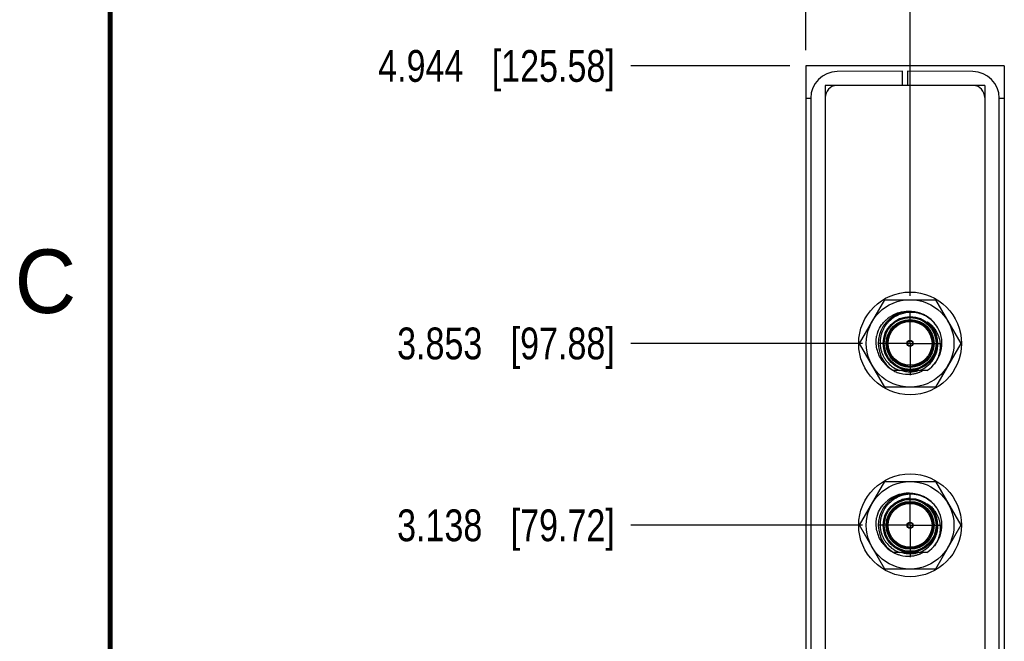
# Model space of a CAD drawing. Header units: inches. Extents: x 0 to 22, y 0 to 17.
# Tile 12 of 41: x 0.1 to 4, y 9.3 to 11.8. Entities that reach past the tile are written whole.
import ezdxf

# ---------------------------------------------------------------- set-up
doc = ezdxf.new("R2010")
doc.units = ezdxf.units.IN
doc.header["$LTSCALE"] = 1.21
doc.header["$MEASUREMENT"] = 0
doc.linetypes.add('CENTER', pattern=[0.6, 0.375, -0.075, 0.075, -0.075])
doc.layers.get('0').update_dxf_attribs({"linetype": 'CONTINUOUS'})
doc.layers.add('DEFAULT_1', color=7, linetype='CENTER')
doc.layers.add('DIMENSIONS', color=7, linetype='CONTINUOUS')
doc.styles.get("Standard").update_dxf_attribs({"font": 'txt', "width": 0.8})
doc.styles.add('TEXTSTYLE_2', font='txt')
doc.dimstyles.new('DIMSTYLE_1', dxfattribs={"dimtxt": 0.125, "dimasz": 0.18, "dimexe": 0.18, "dimexo": 0.0625, "dimgap": 0.09, "dimtad": 0, "dimtih": 1, "dimtoh": 1, "dimdec": 3, "dimzin": 4, "dimdsep": 46, "dimtxsty": 'STANDARD', "dimblk": '_FILLED', "dimblk1": '_FILLED', "dimblk2": '_FILLED', "dimcen": 0.09, "dimadec": 0, "dimazin": 0, "dimtp": 0.01, "dimtm": 0.01, "dimtfac": 1, "dimtdec": 3, "dimtofl": 0, "dimtmove": 0, "dimatfit": 3, "dimldrblk": '_FILLED', "dimfxl": 1, "dimtolj": 1, "dimtzin": 4, "dimarcsym": 0})

# ---------------------------------------------------------------- blocks, each defined once
blk = doc.blocks.new('*D4')
at = {"layer": 'DIMENSIONS', "color": 2, "linetype": 'CONTINUOUS'}
blk.add_line((3.4547, 9.7907), (2.5448, 9.7907), dxfattribs=at)
at = {"layer": 'DIMENSIONS', "color": 2, "linetype": 'CONTINUOUS', "insert": (2.4823, 9.8532), "char_height": 0.125, "width": 1.325, "attachment_point": 3, "line_spacing_factor": 0.9}
blk.add_mtext('3.138{\\Ftxt.shx;\\W1.000000;\\H0.125000; }[79.72]', dxfattribs=at)
blk = doc.blocks.new('_FILLED')
at = {"color": 0, "linetype": 'BYBLOCK'}
blk.add_solid([(0, 0), (-1, 0.174), (-1, -0.174)], dxfattribs=at)
blk = doc.blocks.new('*D5')
at = {"layer": 'DIMENSIONS', "color": 2, "linetype": 'CONTINUOUS'}
blk.add_line((3.4547, 10.5055), (2.5448, 10.5055), dxfattribs=at)
at = {"layer": 'DIMENSIONS', "color": 2, "linetype": 'CONTINUOUS', "insert": (2.4823, 10.568), "char_height": 0.125, "width": 1.325, "attachment_point": 3, "line_spacing_factor": 0.9}
blk.add_mtext('3.853{\\Ftxt.shx;\\W1.000000;\\H0.125000; }[97.88]', dxfattribs=at)
blk = doc.blocks.new('*D6')
at = {"layer": 'DIMENSIONS', "color": 2, "linetype": 'CONTINUOUS'}
blk.add_line((3.1698, 11.5962), (2.5448, 11.5962), dxfattribs=at)
at = {"layer": 'DIMENSIONS', "color": 2, "linetype": 'CONTINUOUS', "insert": (2.4823, 11.6587), "char_height": 0.125, "width": 1.425, "attachment_point": 3, "line_spacing_factor": 0.9}
blk.add_mtext('4.944{\\Ftxt.shx;\\W1.000000;\\H0.125000; }[125.58]', dxfattribs=at)
blk = doc.blocks.new('*D9')
at = {"layer": 'DIMENSIONS', "color": 2, "linetype": 'CONTINUOUS'}
blk.add_line((3.6423, 10.6931), (3.6423, 12.2837), dxfattribs=at)
at = {"layer": 'DIMENSIONS', "color": 2, "linetype": 'CONTINUOUS', "insert": (3.5798, 12.3462), "char_height": 0.125, "width": 1.425, "attachment_point": 1, "rotation": 90, "line_spacing_factor": 0.9}
blk.add_mtext('2X .267{\\Ftxt.shx;\\W1.000000;\\H0.125000; }[6.78]', dxfattribs=at)
blk = doc.blocks.new('*D10')
at = {"layer": 'DIMENSIONS', "color": 2, "linetype": 'CONTINUOUS'}
blk.add_line((3.2323, 11.6587), (3.2323, 12.2837), dxfattribs=at)
at = {"layer": 'DIMENSIONS', "color": 2, "linetype": 'CONTINUOUS', "insert": (3.1698, 12.3462), "char_height": 0.125, "width": 1.225, "attachment_point": 1, "rotation": 90, "line_spacing_factor": 0.9}
blk.add_mtext('-.143{\\Ftxt.shx;\\W1.000000;\\H0.125000; }[3.63]', dxfattribs=at)

msp = doc.modelspace()

# ---------------------------------------------------------------- linework, layer by layer
at = {"color": 6, "linetype": 'CONTINUOUS'}
for p, q in [((3.2323, 11.5962), (3.2323, 6.5302)), ((4.0123, 11.5962), (3.2323, 11.5962)), ((4.0123, 11.5962), (4.0123, 6.5302)), ((3.3093, 11.5192), (3.3093, 6.6072)), ((3.9353, 11.5192), (3.3093, 11.5192)), ((3.9353, 11.5192), (3.9353, 6.6072)), ((3.7241, 10.5755), (3.7397, 10.5511)), ((3.7397, 10.5511), (3.7486, 10.5223)), ((3.6004, 10.3992), (3.5766, 10.3992)), ((3.708, 10.3992), (3.6785, 10.3992)), ((3.7241, 9.8606), (3.7397, 9.8362)), ((3.7397, 9.8362), (3.7486, 9.8075)), ((3.6004, 9.6843), (3.5766, 9.6843)), ((3.708, 9.6843), (3.6785, 9.6843))]:
    msp.add_line(p, q, dxfattribs=at)
at = {"color": 9, "linetype": 'CONTINUOUS'}
for p, q in [((3.6123, 11.5762), (3.3562, 11.5739)), ((3.8884, 11.5739), (3.6323, 11.5762)), ((3.2323, 11.469), (3.2521, 11.469)), ((3.2521, 11.469), (3.2521, 6.6574)), ((3.9925, 6.6574), (3.9925, 11.469)), ((3.9925, 11.469), (4.0123, 11.469))]:
    msp.add_line(p, q, dxfattribs=at)
at = {"color": 7, "linetype": 'CONTINUOUS'}
for p, q in [((3.6123, 11.5223), (3.6123, 11.5762)), ((3.6323, 11.5762), (3.6323, 11.5223)), ((3.3569, 11.52), (3.6123, 11.5223)), ((3.6323, 11.5223), (3.8877, 11.52)), ((3.4437, 10.5055), (3.543, 10.6775)), ((3.543, 10.6775), (3.7416, 10.6775)), ((3.7416, 10.6775), (3.8409, 10.5055)), ((3.543, 10.3335), (3.4437, 10.5055)), ((3.8409, 10.5055), (3.7416, 10.3335)), ((3.6785, 10.3992), (3.6004, 10.3992)), ((3.6148, 10.3992), (3.6004, 10.3992)), ((3.6288, 10.3992), (3.6148, 10.3992)), ((3.6413, 10.3994), (3.6288, 10.3992)), ((3.6644, 10.3992), (3.6587, 10.3992)), ((3.6663, 10.3992), (3.6644, 10.3992)), ((3.6785, 10.3992), (3.6663, 10.3992)), ((3.7416, 10.3335), (3.543, 10.3335)), ((3.4437, 9.7907), (3.543, 9.9627)), ((3.543, 9.9627), (3.7416, 9.9627)), ((3.7416, 9.9627), (3.8409, 9.7907)), ((3.543, 9.6187), (3.4437, 9.7907)), ((3.8409, 9.7907), (3.7416, 9.6187)), ((3.6785, 9.6843), (3.6004, 9.6843)), ((3.6148, 9.6843), (3.6004, 9.6843)), ((3.6288, 9.6843), (3.6148, 9.6843)), ((3.6413, 9.6845), (3.6288, 9.6843)), ((3.6644, 9.6843), (3.6587, 9.6843)), ((3.6663, 9.6843), (3.6644, 9.6843)), ((3.6785, 9.6843), (3.6663, 9.6843)), ((3.7416, 9.6187), (3.543, 9.6187))]:
    msp.add_line(p, q, dxfattribs=at)
at = {"color": 7, "linetype": 'CONTINUOUS', "const_width": 0.02}
msp.add_lwpolyline([(0.5, 16.5), (0.5, 0.5)], dxfattribs=at)
at = {"color": 6, "linetype": 'CONTINUOUS'}
for centre, radius in [((3.6423, 10.5055), 0.202), ((3.6423, 10.5055), 0.106), ((3.6423, 10.5055), 0.09), ((3.6423, 10.5055), 0.012), ((3.6423, 10.5055), 0.01), ((3.6423, 9.7907), 0.202), ((3.6423, 9.7907), 0.09), ((3.6423, 9.7907), 0.012), ((3.6423, 9.7907), 0.01)]:
    msp.add_circle(centre, radius, dxfattribs=at)
at = {"color": 7, "linetype": 'CONTINUOUS'}
for centre, radius in [((3.6423, 10.5055), 0.172), ((3.6423, 9.7907), 0.172), ((3.6423, 9.7907), 0.106)]:
    msp.add_circle(centre, radius, dxfattribs=at)
at = {"color": 9, "linetype": 'CONTINUOUS'}
for centre, radius in [((3.6423, 10.5055), 0.102), ((3.6423, 10.5055), 0.094), ((3.6423, 10.5055), 0.086), ((3.6423, 9.7907), 0.102), ((3.6423, 9.7907), 0.094), ((3.6423, 9.7907), 0.086)]:
    msp.add_circle(centre, radius, dxfattribs=at)
for centre, radius, start, end in [((3.3571, 11.469), 0.105, 90.5005, 179.9993), ((3.8875, 11.469), 0.105, 0.0005, 89.4993), ((3.643, 10.5062), 0.1076, 39.0443, 50.1085), ((3.6426, 10.5059), 0.1081, 35.7769, 39.0357), ((3.6419, 10.5053), 0.109, 31.682, 35.7759), ((3.6416, 10.5052), 0.1094, 23.5884, 31.6838), ((3.6426, 10.5056), 0.1083, 15.1174, 23.5947), ((3.6423, 10.5055), 0.1086, 321.2824, 5.1325), ((3.643, 9.7913), 0.1076, 39.0443, 50.1085), ((3.6426, 9.791), 0.1081, 35.7769, 39.0357), ((3.6419, 9.7905), 0.109, 31.682, 35.7759), ((3.6416, 9.7903), 0.1094, 23.5884, 31.6838), ((3.6426, 9.7907), 0.1083, 15.1174, 23.5947), ((3.6423, 9.7907), 0.1086, 321.2824, 5.1325)]:
    msp.add_arc(centre, radius, start, end, dxfattribs=at)
at = {"color": 7, "linetype": 'CONTINUOUS'}
for centre, radius, start, end in [((3.3573, 11.472), 0.048, 95.7308, 180), ((3.8873, 11.472), 0.048, 0, 84.2774), ((3.6361, 10.5011), 0.1307, 124.6201, 130.2488), ((3.6358, 10.5014), 0.1302, 118.1443, 124.6071), ((3.6354, 10.5022), 0.1294, 106.874, 118.1524), ((3.6347, 10.5043), 0.1272, 89.0035, 106.8445), ((3.6347, 10.5064), 0.1251, 86.2439, 88.9565), ((3.6347, 10.5062), 0.1253, 81.4627, 86.2443), ((3.6348, 10.5069), 0.1245, 71.7195, 81.4691), ((3.6425, 10.5133), 0.1337, 166.3819, 170.8108), ((3.6382, 10.4989), 0.1337, 157.0468, 159.9337), ((3.6374, 10.5114), 0.1281, 214.9451, 219.4862), ((3.6367, 10.5108), 0.1272, 219.4831, 237.3236), ((3.6355, 10.5091), 0.1251, 237.3709, 240.3309), ((3.6429, 10.5072), 0.1078, 251.9444, 258.0329), ((3.6416, 10.5072), 0.1078, 281.973, 288.0586), ((3.6356, 10.5093), 0.1254, 241.7741, 242.5038), ((3.6354, 10.5088), 0.1248, 242.4903, 251.8675), ((3.6348, 10.5072), 0.1231, 251.8718, 255.3235), ((3.6347, 10.5064), 0.1223, 255.3102, 274.6082), ((3.6423, 10.5055), 0.1114, 252.8822, 258.3517), ((3.6422, 10.505), 0.1109, 258.1903, 260.9792), ((3.6424, 10.5059), 0.1117, 258.3493, 269.0613), ((3.6431, 10.5078), 0.1084, 258.0278, 260.9903), ((3.6422, 10.5045), 0.1103, 260.9803, 262.3773), ((3.643, 10.5071), 0.1076, 260.9846, 269.1149), ((3.6422, 10.5052), 0.1111, 262.3895, 269.521), ((3.6423, 10.5048), 0.1106, 269.0718, 270.9668), ((3.6305, 10.8747), 0.4755, 271.2946, 271.419), ((3.6531, 10.8115), 0.4123, 268.362, 268.5062), ((3.6429, 10.5051), 0.1056, 269.1413, 269.7066), ((3.6417, 10.5048), 0.1054, 269.772, 270.3043), ((3.6423, 10.5057), 0.1116, 269.5127, 278.7808), ((3.631, 10.855), 0.4558, 271.419, 271.5494), ((3.6535, 10.8289), 0.4297, 268.5062, 268.6437), ((3.6417, 10.5051), 0.1057, 270.3043, 270.8696), ((3.6429, 10.5048), 0.1053, 269.7066, 270.2386), ((3.6416, 10.5067), 0.1073, 270.8799, 279.0384), ((3.6565, 10.9883), 0.5891, 268.7194, 269.7615), ((3.6347, 10.5044), 0.1203, 274.6675, 275.1259), ((3.6347, 10.5047), 0.1206, 275.1295, 282.7961), ((3.6586, 11.4689), 1.0697, 269.7564, 270.0046), ((3.6415, 10.5078), 0.1084, 279.0165, 281.9782), ((3.6423, 10.5052), 0.1111, 278.5062, 279.0644), ((3.6422, 10.506), 0.1118, 278.7786, 281.6624), ((3.6423, 10.5056), 0.1114, 279.0658, 286.449), ((3.6348, 10.504), 0.1199, 282.8003, 285.4611), ((3.6422, 10.506), 0.1119, 281.8285, 285.4286), ((3.6351, 10.5029), 0.1187, 285.4554, 291.5039), ((3.6355, 10.5019), 0.1177, 291.5155, 293.1176), ((3.6353, 10.5023), 0.1181, 293.1198, 298.0039), ((3.6358, 9.7866), 0.1302, 118.1443, 124.6071), ((3.6354, 9.7873), 0.1294, 106.874, 118.1524), ((3.6347, 9.7894), 0.1272, 89.0035, 106.8445), ((3.6347, 9.7915), 0.1251, 86.2439, 88.9565), ((3.6347, 9.7913), 0.1253, 81.4627, 86.2443), ((3.6348, 9.792), 0.1245, 71.7195, 81.4691), ((3.6361, 9.7862), 0.1307, 124.6201, 130.2488), ((3.642, 9.7916), 0.105, 107.9809, 108.5693), ((3.6424, 9.7902), 0.1065, 90.0419, 107.9581), ((3.642, 9.7903), 0.1065, 40.4628, 50.1826), ((3.6425, 9.7984), 0.1337, 166.3819, 170.8108), ((3.6382, 9.784), 0.1337, 157.0468, 159.9337), ((3.6426, 9.7908), 0.1057, 36.0082, 40.4633), ((3.6374, 9.7965), 0.1281, 214.9451, 219.4862), ((3.6367, 9.7959), 0.1272, 219.4831, 237.3236), ((3.6355, 9.7942), 0.1251, 237.3709, 240.3309), ((3.6356, 9.7944), 0.1254, 241.7741, 242.5038), ((3.6354, 9.7939), 0.1248, 242.4903, 251.8675), ((3.6348, 9.7923), 0.1231, 251.8718, 255.3235), ((3.6347, 9.7916), 0.1223, 255.3102, 274.6082), ((3.6423, 9.7906), 0.1114, 252.8822, 258.3517), ((3.6429, 9.7923), 0.1078, 251.9444, 258.0329), ((3.6422, 9.7901), 0.1109, 258.1903, 260.9792), ((3.6424, 9.791), 0.1117, 258.3493, 269.0613), ((3.6431, 9.7929), 0.1084, 258.0278, 260.9903), ((3.6422, 9.7896), 0.1103, 260.9803, 262.3773), ((3.643, 9.7922), 0.1076, 260.9846, 269.1149), ((3.6422, 9.7904), 0.1111, 262.3895, 269.521), ((3.6423, 9.7899), 0.1106, 269.0718, 270.9668), ((3.6305, 10.1599), 0.4755, 271.2946, 271.419), ((3.6531, 10.0966), 0.4123, 268.362, 268.5062), ((3.6429, 9.7902), 0.1056, 269.1413, 269.7066), ((3.6417, 9.7899), 0.1054, 269.772, 270.3043), ((3.6423, 9.7908), 0.1116, 269.5127, 278.7808), ((3.631, 10.1401), 0.4558, 271.419, 271.5494), ((3.6535, 10.114), 0.4297, 268.5062, 268.6437), ((3.6417, 9.7902), 0.1057, 270.3043, 270.8696), ((3.6429, 9.7899), 0.1053, 269.7066, 270.2386), ((3.6416, 9.7918), 0.1073, 270.8799, 279.0384), ((3.6565, 10.2735), 0.5891, 268.7194, 269.7615), ((3.6347, 9.7895), 0.1203, 274.6675, 275.1259), ((3.6347, 9.7898), 0.1206, 275.1295, 282.7961), ((3.6586, 10.754), 1.0697, 269.7564, 270.0046), ((3.6415, 9.793), 0.1084, 279.0165, 281.9782), ((3.6423, 9.7903), 0.1111, 278.5062, 279.0644), ((3.6422, 9.7911), 0.1118, 278.7786, 281.6624), ((3.6423, 9.7907), 0.1114, 279.0658, 286.449), ((3.6348, 9.7892), 0.1199, 282.8003, 285.4611), ((3.6416, 9.7923), 0.1078, 281.973, 288.0586), ((3.6422, 9.7912), 0.1119, 281.8285, 285.4286), ((3.6351, 9.788), 0.1187, 285.4554, 291.5039), ((3.6355, 9.787), 0.1177, 291.5155, 293.1176), ((3.6353, 9.7874), 0.1181, 293.1198, 298.0039)]:
    msp.add_arc(centre, radius, start, end, dxfattribs=at)
at = {"color": 6, "linetype": 'CONTINUOUS'}
for centre, radius, start, end in [((3.6423, 10.5055), 0.125, 40.1575, 238.277), ((3.6446, 10.5074), 0.1201, 108.8291, 134.8875), ((3.6452, 10.5054), 0.1222, 91.3506, 108.7911), ((3.6451, 10.505), 0.1226, 76.1776, 91.2829), ((3.6449, 10.5044), 0.1232, 51.7071, 76.1748), ((3.6444, 10.5036), 0.1241, 45.8561, 51.7328), ((3.6423, 10.5055), 0.125, 301.723, 29.4671), ((3.6366, 10.5006), 0.1151, 32.4597, 40.5674), ((3.6441, 10.5034), 0.1245, 30.7525, 45.848), ((3.6395, 10.5025), 0.1117, 6.5777, 32.4715), ((3.6491, 10.4975), 0.1108, 35.0092, 37.1493), ((3.64, 10.5072), 0.1151, 232.1867, 249.8395), ((3.6396, 10.5047), 0.1124, 290.2526, 303.6169), ((3.6404, 10.5034), 0.111, 303.6258, 320.7396), ((3.6423, 9.7907), 0.125, 40.1575, 238.277), ((3.6446, 9.7925), 0.1201, 108.8291, 134.8875), ((3.6452, 9.7905), 0.1222, 91.3506, 108.7911), ((3.6451, 9.7901), 0.1226, 76.1776, 91.2829), ((3.6449, 9.7895), 0.1232, 51.708, 76.1748), ((3.6444, 9.7888), 0.1241, 45.8561, 51.7337), ((3.6441, 9.7885), 0.1245, 30.7525, 45.848), ((3.6423, 9.7907), 0.125, 301.723, 29.4671), ((3.6366, 9.7858), 0.1151, 32.4597, 40.5674), ((3.6395, 9.7876), 0.1117, 6.5777, 32.4715), ((3.6491, 9.7827), 0.1108, 35.0092, 37.1493), ((3.6404, 9.7886), 0.111, 303.6258, 320.7396), ((3.64, 9.7924), 0.1151, 232.1867, 249.8395), ((3.6396, 9.7898), 0.1124, 290.2526, 303.6169)]:
    msp.add_arc(centre, radius, start, end, dxfattribs=at)
at = {"color": 7, "linetype": 'CONTINUOUS'}
for points, knots in [([(3.5151, 10.551), (3.5191, 10.5606), (3.5269, 10.5743), (3.5401, 10.5903), (3.5477, 10.5975), (3.5516, 10.6008)], [0, 0, 0, 0, 0.499631, 0.749909, 1, 1, 1, 1]), ([(3.5324, 10.438), (3.5275, 10.4449), (3.5192, 10.4598), (3.5113, 10.484), (3.5081, 10.5093), (3.5092, 10.5263), (3.5106, 10.5347)], [0, 0, 0, 0, 0.249944, 0.499807, 0.749878, 1, 1, 1, 1]), ([(3.5151, 9.8362), (3.5191, 9.8457), (3.5269, 9.8594), (3.5401, 9.8754), (3.5477, 9.8826), (3.5516, 9.886)], [0, 0, 0, 0, 0.499631, 0.749909, 1, 1, 1, 1]), ([(3.5324, 9.7231), (3.5275, 9.73), (3.5192, 9.7449), (3.5113, 9.7691), (3.5081, 9.7944), (3.5092, 9.8114), (3.5106, 9.8198)], [0, 0, 0, 0, 0.249944, 0.499807, 0.749878, 1, 1, 1, 1])]:
    msp.add_open_spline(points, degree=3, knots=knots, dxfattribs=at)
at = {"color": 6, "linetype": 'CONTINUOUS'}
for points, knots in [([(3.5597, 10.5924), (3.5568, 10.5895), (3.5512, 10.5833), (3.5438, 10.5733), (3.5375, 10.5625), (3.5324, 10.5511), (3.5285, 10.5392), (3.5259, 10.527), (3.5246, 10.5146), (3.5246, 10.5021), (3.5259, 10.4897), (3.5285, 10.4775), (3.5324, 10.4656), (3.5376, 10.4543), (3.5439, 10.4435), (3.5539, 10.4302), (3.5629, 10.4214), (3.5695, 10.4164)], [0, 0, 0, 0, 0.062513, 0.125024, 0.187538, 0.250049, 0.312558, 0.375071, 0.437583, 0.50009, 0.562601, 0.62511, 0.687624, 0.750141, 0.812647, 0.87514, 1, 1, 1, 1]), ([(3.7241, 10.5755), (3.7235, 10.5762), (3.7222, 10.5776), (3.7204, 10.5796), (3.7188, 10.5813), (3.7175, 10.5826), (3.7165, 10.5835), (3.7155, 10.5845), (3.7147, 10.5853), (3.714, 10.5859), (3.7135, 10.5864), (3.713, 10.5869), (3.7125, 10.5874), (3.712, 10.5878), (3.7116, 10.5882), (3.7113, 10.5885), (3.711, 10.5888), (3.7107, 10.589), (3.7105, 10.5892), (3.7104, 10.5894), (3.7103, 10.5896), (3.7103, 10.5897), (3.7103, 10.5898), (3.7103, 10.5898), (3.7103, 10.5899), (3.7104, 10.5899), (3.7104, 10.5898), (3.7105, 10.5898), (3.7107, 10.5897), (3.7108, 10.5896), (3.711, 10.5895), (3.7112, 10.5893), (3.7116, 10.5891), (3.7119, 10.5889), (3.712, 10.5888)], [0, 0, 0, 0, 0.12532, 0.250639, 0.375955, 0.438611, 0.501264, 0.563917, 0.626554, 0.657876, 0.689213, 0.720512, 0.751747, 0.783135, 0.814627, 0.830078, 0.845242, 0.860523, 0.876721, 0.885548, 0.894163, 0.901164, 0.903685, 0.905493, 0.907005, 0.90895, 0.911596, 0.91494, 0.92336, 0.933317, 0.943801, 0.953782, 0.970675, 1, 1, 1, 1]), ([(3.712, 10.5888), (3.7169, 10.5854), (3.726, 10.578), (3.7339, 10.5692), (3.7374, 10.5645)], [0, 0, 0, 0, 0.499292, 1, 1, 1, 1]), ([(3.7399, 10.5611), (3.7445, 10.5545), (3.7504, 10.5438), (3.7558, 10.5285), (3.7577, 10.5206), (3.7585, 10.5167)], [0, 0, 0, 0, 0.499633, 0.749779, 1, 1, 1, 1]), ([(3.7263, 10.4333), (3.7309, 10.4389), (3.7391, 10.4512), (3.7474, 10.4716), (3.7515, 10.4933), (3.7513, 10.508), (3.7505, 10.5153)], [0, 0, 0, 0, 0.250013, 0.499964, 0.750086, 1, 1, 1, 1]), ([(3.7585, 10.5167), (3.76, 10.5088), (3.7609, 10.4967), (3.7598, 10.4808), (3.7578, 10.4689), (3.7545, 10.4573), (3.7487, 10.4424), (3.7428, 10.4319), (3.7382, 10.4254)], [0, 0, 0, 0, 0.249794, 0.374821, 0.499894, 0.625057, 0.750297, 1, 1, 1, 1]), ([(3.5597, 9.8776), (3.5568, 9.8746), (3.5512, 9.8685), (3.5438, 9.8584), (3.5375, 9.8476), (3.5324, 9.8362), (3.5285, 9.8243), (3.5259, 9.8121), (3.5246, 9.7997), (3.5246, 9.7872), (3.5259, 9.7748), (3.5285, 9.7626), (3.5324, 9.7508), (3.5376, 9.7394), (3.5439, 9.7286), (3.5539, 9.7153), (3.5629, 9.7066), (3.5695, 9.7015)], [0, 0, 0, 0, 0.062513, 0.125024, 0.187538, 0.250049, 0.312558, 0.375071, 0.437583, 0.50009, 0.562601, 0.62511, 0.687624, 0.750141, 0.812647, 0.87514, 1, 1, 1, 1]), ([(3.7241, 9.8606), (3.7235, 9.8613), (3.7222, 9.8627), (3.7204, 9.8647), (3.7188, 9.8664), (3.7175, 9.8677), (3.7165, 9.8687), (3.7155, 9.8696), (3.7147, 9.8704), (3.714, 9.8711), (3.7135, 9.8715), (3.713, 9.872), (3.7125, 9.8725), (3.712, 9.873), (3.7116, 9.8734), (3.7113, 9.8737), (3.711, 9.8739), (3.7107, 9.8741), (3.7105, 9.8743), (3.7104, 9.8745), (3.7103, 9.8747), (3.7103, 9.8748), (3.7103, 9.8749), (3.7103, 9.875), (3.7103, 9.875), (3.7104, 9.875), (3.7104, 9.875), (3.7105, 9.8749), (3.7107, 9.8748), (3.7108, 9.8747), (3.711, 9.8746), (3.7112, 9.8744), (3.7116, 9.8742), (3.7119, 9.874), (3.712, 9.8739)], [0, 0, 0, 0, 0.12532, 0.250639, 0.375955, 0.438611, 0.501264, 0.563917, 0.626554, 0.657876, 0.689213, 0.720512, 0.751747, 0.783135, 0.814627, 0.830078, 0.845242, 0.860523, 0.876721, 0.885548, 0.894163, 0.901164, 0.903685, 0.905493, 0.907005, 0.90895, 0.911596, 0.91494, 0.92336, 0.933317, 0.943801, 0.953782, 0.970675, 1, 1, 1, 1]), ([(3.712, 9.8739), (3.7169, 9.8706), (3.726, 9.8631), (3.7339, 9.8543), (3.7374, 9.8496)], [0, 0, 0, 0, 0.499292, 1, 1, 1, 1]), ([(3.7399, 9.8463), (3.7445, 9.8396), (3.7504, 9.8289), (3.7558, 9.8136), (3.7577, 9.8058), (3.7585, 9.8018)], [0, 0, 0, 0, 0.499633, 0.749779, 1, 1, 1, 1]), ([(3.7263, 9.7184), (3.7309, 9.724), (3.7391, 9.7363), (3.7474, 9.7567), (3.7515, 9.7784), (3.7513, 9.7931), (3.7505, 9.8004)], [0, 0, 0, 0, 0.250013, 0.499964, 0.750086, 1, 1, 1, 1]), ([(3.7585, 9.8018), (3.76, 9.7939), (3.7609, 9.7819), (3.7598, 9.7659), (3.7578, 9.754), (3.7545, 9.7425), (3.7487, 9.7275), (3.7428, 9.717), (3.7382, 9.7105)], [0, 0, 0, 0, 0.249794, 0.374821, 0.499894, 0.625057, 0.750297, 1, 1, 1, 1])]:
    msp.add_open_spline(points, degree=3, knots=knots, dxfattribs=at)
at = {"layer": 'DEFAULT_1', "color": 7, "linetype": 'CENTER'}
for p, q in [((3.6423, 10.5055), (3.6423, 10.6306)), ((3.6423, 10.5055), (3.5172, 10.5055)), ((3.6423, 10.5055), (3.6423, 10.3804)), ((3.6423, 10.5055), (3.7674, 10.5055)), ((3.6423, 9.7907), (3.6423, 9.9158)), ((3.6423, 9.7907), (3.5172, 9.7907)), ((3.6423, 9.7907), (3.6423, 9.6656)), ((3.6423, 9.7907), (3.7674, 9.7907))]:
    msp.add_line(p, q, dxfattribs=at)

# ---------------------------------------------------------------- texts
at = {"color": 2, "linetype": 'CONTINUOUS', "insert": (0.125, 10.875), "char_height": 0.25, "width": 0.25, "attachment_point": 1, "line_spacing_factor": 0.9, "style": 'TEXTSTYLE_2'}
msp.add_mtext('C', dxfattribs=at)

# ---------------------------------------------------------------- dimensions: what is measured, and where the dimension line sits
at = {"layer": 'DIMENSIONS', "color": 2, "linetype": 'CONTINUOUS'}
for feature_location, offset, origin, text, picture, middle in [((3.6423, 10.6931), (0, 1.5905), (3.3753, 10.6306), '2X <>', '*D9', (3.6423, 13.0587)), ((3.2323, 11.6587), (0, 0.625), (3.3753, 11.5962), '-<>', '*D10', (3.2323, 12.9587))]:
    dim = msp.add_ordinate_dim(feature_location=feature_location, offset=offset, dtype=1, origin=origin, text=text, dimstyle='DIMSTYLE_1', dxfattribs=at)
    dim.commit()
    dim.dimension.update_dxf_attribs({"geometry": picture, "text_midpoint": middle})
for feature_location, offset, origin, picture, middle in [((3.1698, 11.5962), (-0.625, 0), (3.2323, 6.6522), '*D6', (1.4698, 11.5962)), ((3.4547, 10.5055), (-0.9099, 0), (3.5172, 6.6522), '*D5', (1.5198, 10.5055)), ((3.45471, 9.79066), (-0.9099, 0), (3.51721, 6.65218), '*D4', (1.51981, 9.79066))]:
    dim = msp.add_ordinate_dim(feature_location=feature_location, offset=offset, dtype=0, origin=origin, dimstyle='DIMSTYLE_1', dxfattribs=at)
    dim.commit()
    dim.dimension.update_dxf_attribs({"geometry": picture, "text_midpoint": middle})

doc.saveas('drawing.dxf')
